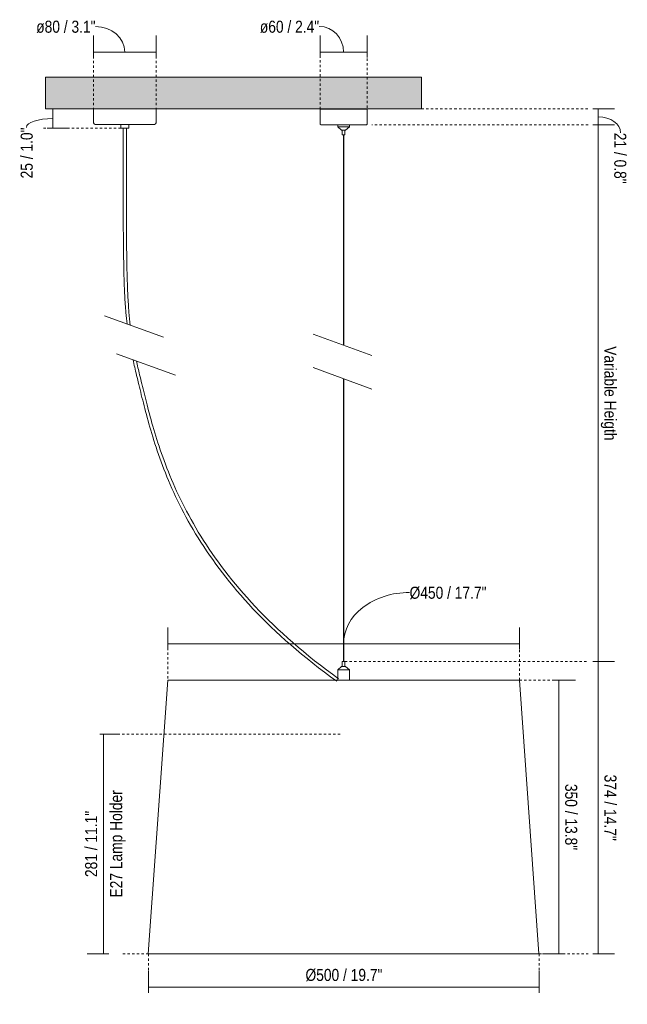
# Model space of a CAD drawing. Header units: millimetres. Extents: x 6180 to 8405, y 854 to 6845.
# Tile 1 of 2: x 6180 to 6958, y 854 to 2114. Entities that reach past the tile are written whole.
import ezdxf

# ---------------------------------------------------------------- set-up
doc = ezdxf.new("R2010")
doc.units = ezdxf.units.MM
doc.linetypes.add('Dash', pattern=[6, 3, -3])
doc.linetypes.add('Hidden', pattern=[7.14375, 4.7625, -2.38125])
doc.layers.add('A-ANNO-DIMS', color=7, linetype='Dash', lineweight=9, true_color=0xd2d2d2)
for name, color, linetype, lineweight in [('A-ANNO-DIMS-7', 7, 'Continuous', 9), ('A-CLNG', 7, 'Continuous', 9), ('E-LITE-EQPM', 7, 'Continuous', 20)]:
    doc.layers.add(name, color=color, linetype=linetype, lineweight=lineweight)
doc.styles.add('Arial Narrow', font='ARIALN.TTF', dxfattribs={"height": 15.4})
doc.dimstyles.new('FARO_-_2_2mm_Arial_Narrow_mm_Inch_Left', dxfattribs={"dimscale": 304.8, "dimtxt": 15.760837, "dimasz": 0, "dimexe": 0.068898, "dimexo": 0.0625, "dimgap": 0.011483, "dimtad": 1, "dimdec": 0, "dimzin": 0, "dimdsep": 46, "dimtxsty": 'Arial Narrow', "dimblk1": 'NONE', "dimblk2": 'NONE', "dimsah": 1, "dimcen": 0.09, "dimadec": 0, "dimazin": 0, "dimtfac": 1, "dimtdec": 4, "dimtix": 1, "dimtmove": 1, "dimatfit": 3, "dimfxl": 0.022966, "dimfxlon": 1, "dimtvp": 1, "dimtolj": 1, "dimtzin": 0, "dimarcsym": 2})
doc.dimstyles.new('FARO_-_2_2mm_Arial_Narrow_mm_Inch_Left_1', dxfattribs={"dimscale": 304.8, "dimtxt": 15.760837, "dimasz": 0, "dimexe": 0.068898, "dimexo": 0.0625, "dimgap": 0.011483, "dimtad": 1, "dimdec": 0, "dimzin": 0, "dimdsep": 46, "dimtxsty": 'Arial Narrow', "dimblk1": 'NONE', "dimblk2": 'NONE', "dimsah": 1, "dimcen": 0.09, "dimadec": 0, "dimazin": 0, "dimtfac": 1, "dimtdec": 4, "dimtix": 1, "dimtmove": 0, "dimatfit": 3, "dimfxl": 0.022966, "dimfxlon": 1, "dimtvp": 1, "dimtolj": 1, "dimtzin": 0, "dimarcsym": 2})
doc.dimstyles.new('FARO_-_2_2mm_Arial_Narrow_mm_Inch_Right', dxfattribs={"dimscale": 304.8, "dimtxt": 15.760837, "dimasz": 0, "dimexe": 0.068898, "dimexo": 0.0625, "dimgap": 0.011483, "dimtad": 1, "dimdec": 0, "dimzin": 0, "dimdsep": 46, "dimtxsty": 'Arial Narrow', "dimblk1": 'NONE', "dimblk2": 'NONE', "dimsah": 1, "dimcen": 0.09, "dimadec": 0, "dimazin": 0, "dimtfac": 1, "dimtdec": 4, "dimtix": 1, "dimtmove": 1, "dimatfit": 3, "dimfxl": 0.022966, "dimfxlon": 1, "dimtvp": 1, "dimtolj": 1, "dimtzin": 0, "dimarcsym": 2})
doc.dimstyles.new('FARO_-_2_2mm_Arial_Narrow_mm_Inch_Right_1', dxfattribs={"dimscale": 304.8, "dimtxt": 15.760837, "dimasz": 0, "dimexe": 0.068898, "dimexo": 0.0625, "dimgap": 0.011483, "dimtad": 1, "dimdec": 0, "dimzin": 0, "dimdsep": 46, "dimtxsty": 'Arial Narrow', "dimblk1": 'NONE', "dimblk2": 'NONE', "dimsah": 1, "dimcen": 0.09, "dimadec": 0, "dimazin": 0, "dimtfac": 1, "dimtdec": 4, "dimtix": 1, "dimtmove": 0, "dimatfit": 3, "dimfxl": 0.022966, "dimfxlon": 1, "dimtvp": 1, "dimtolj": 1, "dimtzin": 0, "dimarcsym": 2})

# ---------------------------------------------------------------- blocks, each defined once
blk = doc.blocks.new('64314-54 - 64314-54 CONGA Black_White pendant lamp ø450-488004-Alzado_PDF')
at = {"layer": 'E-LITE-EQPM'}
for p, q in [((6565, 1999.3), (6565, 1980.3)), ((6598.4, 1999.3), (6565, 1999.3)), ((6566.9, 2000), (6566.9, 1999.3)), ((6625, 1999.3), (6598.4, 1999.3)), ((6623, 1999.3), (6623, 2000)), ((6625, 1980.3), (6625, 1999.3)), ((6310, 1980), (6310, 1975)), ((6320, 1975), (6320, 1980)), ((6587.5, 1979.3), (6587.5, 1977)), ((6602.4, 1977), (6602.4, 1979.3)), ((6587.5, 1977), (6592.3, 1972.7)), ((6587.5, 1977), (6595.8, 1977)), ((6592.3, 1972.7), (6595.3, 1972.7)), ((6593.2, 1972.7), (6593.2, 1966.7)), ((6593.2, 1966.7), (6595.2, 1966.7)), ((6594.7, 1966.7), (6594.7, 1697.7)), ((6595.2, 1966.7), (6596.7, 1966.7)), ((6595.3, 1972.7), (6597.5, 1972.7)), ((6595.3, 1697.4), (6595.3, 1966.7)), ((6595.8, 1977), (6602.4, 1977)), ((6596.7, 1966.7), (6596.7, 1972.7)), ((6597.6, 1972.7), (6602.4, 1977)), ((6594.7, 1654.7), (6594.7, 1292.6)), ((6595.3, 1292.6), (6595.3, 1654.4)), ((6592.3, 1286.6), (6587.5, 1282.3)), ((6592.3, 1286.6), (6595, 1286.6)), ((6593.2, 1292.6), (6593.2, 1286.6)), ((6593.2, 1292.6), (6595, 1292.6)), ((6595, 1292.6), (6596.7, 1292.6)), ((6595, 1286.6), (6597.6, 1286.6)), ((6596.7, 1286.6), (6596.7, 1292.6)), ((6602.4, 1282.3), (6597.6, 1286.6)), ((6587.5, 1282.3), (6595, 1282.3)), ((6595, 1282.3), (6602.4, 1282.3)), ((6602.4, 1268.8), (6602.4, 1282.3)), ((6346, 918.8), (6346, 918.8)), ((6595, 918.8), (6595, 918.8)), ((6595, 918.8), (6595, 918.8)), ((6843.9, 918.8), (6843.9, 918.8))]:
    blk.add_line(p, q, dxfattribs=at)
at = {"layer": 'E-LITE-EQPM', "flags": 128}
for points in [[(6354.6, 1980.9), (6354.5, 1980.8), (6354.4, 1980.7)], [(6566, 1979.3), (6565.2, 1979.7), (6565, 1980.3)], [(6587.5, 1979.3), (6586.6, 1979.3), (6581.9, 1979.3), (6577.5, 1979.3), (6573.7, 1979.3), (6570.6, 1979.3), (6568.2, 1979.3), (6566.7, 1979.3), (6566, 1979.3), (6566, 1979.3)], [(6566, 1979.3), (6566.4, 1979.3), (6567.8, 1979.3), (6570, 1979.3), (6572.9, 1979.3), (6576.6, 1979.3), (6580.8, 1979.3), (6585.5, 1979.3), (6590.5, 1979.3), (6595.6, 1979.3), (6598.3, 1979.3)], [(6598.3, 1979.3), (6603.3, 1979.3), (6608, 1979.3), (6612.4, 1979.3), (6616.2, 1979.3), (6619.3, 1979.3), (6621.7, 1979.3), (6623.2, 1979.3), (6623.9, 1979.3), (6623.9, 1979.3)], [(6623.9, 1979.3), (6623.5, 1979.3), (6622.1, 1979.3), (6619.9, 1979.3), (6617, 1979.3), (6613.3, 1979.3), (6609.1, 1979.3), (6604.4, 1979.3), (6602.4, 1979.3)], [(6625, 1980.3), (6624.5, 1979.5), (6623.9, 1979.3)]]:
    blk.add_lwpolyline(points, dxfattribs=at)
blk = doc.blocks.new('DIMBLOCK1-Alzado_PDF')
at = {"layer": 'A-ANNO-DIMS-7', "color": 251, "true_color": 0x5b5b5b, "transparency": 16777216}
for p, q in [((6565, 2072.5), (6565, 2093.6)), ((6625, 2065.6), (6625, 2093.6)), ((6565, 2072.6), (6625, 2072.6)), ((6565, 2072.6), (6565, 2065.6)), ((6625, 2072.6), (6625, 2065.6))]:
    blk.add_line(p, q, dxfattribs=at)
blk.add_ellipse((6563.8, 2072.6), major_axis=(0, 32.7), ratio=0.952122, start_param=4.712389, end_param=6.283185, dxfattribs=at)
at = {"layer": 'A-ANNO-DIMS-7', "color": 0, "transparency": 16777216, "insert": (6487.8, 2112.7), "char_height": 15.4, "width": 91.263, "attachment_point": 1, "line_spacing_factor": 0.974696, "style": 'Arial Narrow'}
blk.add_mtext('ø60 / 2.4"', dxfattribs=at)
blk = doc.blocks.new('_None')
blk = doc.blocks.new('DIMBLOCK2-Alzado_PDF')
at = {"layer": 'A-ANNO-DIMS-7', "color": 251, "true_color": 0x5b5b5b, "transparency": 16777216}
for p, q in [((6275, 2072.5), (6275, 2093.6)), ((6355, 2072.5), (6355, 2093.6)), ((6275, 2072.6), (6355, 2072.6)), ((6275, 2072.6), (6275, 2065.6)), ((6355, 2072.6), (6355, 2065.6))]:
    blk.add_line(p, q, dxfattribs=at)
blk.add_ellipse((6277.6, 2072.6), major_axis=(37.3, 0), ratio=0.875614, start_param=0, end_param=1.570796, dxfattribs=at)
at = {"layer": 'A-ANNO-DIMS-7', "color": 0, "transparency": 16777216, "insert": (6201.6, 2112.7), "char_height": 15.4, "width": 91.263, "attachment_point": 1, "line_spacing_factor": 0.974696, "style": 'Arial Narrow'}
blk.add_mtext('ø80 / 3.1"', dxfattribs=at)
blk = doc.blocks.new('DIMBLOCK3-Alzado_PDF')
at = {"layer": 'A-ANNO-DIMS-7', "color": 251, "true_color": 0x5b5b5b, "transparency": 16777216}
for p, q in [((6222.8, 2000), (6215.8, 2000)), ((6222.7, 2000), (6243.8, 2000)), ((6222.8, 2000), (6222.8, 1975)), ((6222.8, 1975), (6215.8, 1975)), ((6222.7, 1975), (6243.8, 1975))]:
    blk.add_line(p, q, dxfattribs=at)
blk.add_ellipse((6222.8, 1976.2), major_axis=(-33.7, 0), ratio=0.335835, start_param=4.712389, end_param=6.283185, dxfattribs=at)
at = {"layer": 'A-ANNO-DIMS-7', "color": 0, "transparency": 16777216, "insert": (6181.7, 1910.9), "char_height": 15.4, "width": 78.354, "attachment_point": 1, "rotation": 90, "line_spacing_factor": 0.974696, "style": 'Arial Narrow'}
blk.add_mtext('25 / 1.0"', dxfattribs=at)
blk = doc.blocks.new('DIMBLOCK4-Alzado_PDF')
at = {"layer": 'A-ANNO-DIMS-7', "color": 251, "true_color": 0x5b5b5b, "transparency": 16777216}
for p, q in [((6913.8, 1292.6), (6941.8, 1292.6)), ((6920.8, 1292.6), (6913.8, 1292.6)), ((6920.8, 918.8), (6920.8, 1292.6)), ((6913.8, 918.8), (6941.8, 918.8)), ((6920.8, 918.8), (6913.8, 918.8))]:
    blk.add_line(p, q, dxfattribs=at)
at = {"layer": 'A-ANNO-DIMS-7', "color": 0, "transparency": 16777216, "insert": (6944.2, 1148.1), "char_height": 15.4, "width": 101.77, "attachment_point": 1, "rotation": 270, "line_spacing_factor": 0.974696, "style": 'Arial Narrow'}
blk.add_mtext('374 / 14.7"', dxfattribs=at)
blk = doc.blocks.new('DIMBLOCK5-Alzado_PDF')
at = {"layer": 'A-ANNO-DIMS-7', "color": 251, "true_color": 0x5b5b5b, "transparency": 16777216}
for p, q in [((6913.8, 1979.3), (6941.8, 1979.3)), ((6920.8, 1979.3), (6913.8, 1979.3)), ((6920.8, 1292.6), (6920.8, 1979.3)), ((6913.8, 1292.6), (6941.8, 1292.6)), ((6920.8, 1292.6), (6913.8, 1292.6))]:
    blk.add_line(p, q, dxfattribs=at)
at = {"layer": 'A-ANNO-DIMS-7', "color": 0, "transparency": 16777216, "insert": (6944.2, 1696.2), "char_height": 15.4, "width": 144.699, "attachment_point": 1, "rotation": 270, "line_spacing_factor": 0.974696, "style": 'Arial Narrow'}
blk.add_mtext('Variable Heigth', dxfattribs=at)
blk = doc.blocks.new('DIMBLOCK6-Alzado_PDF')
at = {"layer": 'A-ANNO-DIMS-7', "color": 251, "true_color": 0x5b5b5b, "transparency": 16777216}
for p, q in [((6913.8, 2000), (6941.8, 2000)), ((6920.8, 2000), (6913.8, 2000)), ((6920.8, 1979.3), (6920.8, 2000)), ((6913.8, 1979.3), (6941.8, 1979.3)), ((6920.8, 1979.3), (6913.8, 1979.3))]:
    blk.add_line(p, q, dxfattribs=at)
blk.add_ellipse((6920.8, 1969.3), major_axis=(28.6, 0), ratio=0.712866, start_param=0, end_param=1.570796, dxfattribs=at)
at = {"layer": 'A-ANNO-DIMS-7', "color": 0, "transparency": 16777216, "insert": (6956.8, 1969.3), "char_height": 15.4, "width": 78.354, "attachment_point": 1, "rotation": 270, "line_spacing_factor": 0.974696, "style": 'Arial Narrow'}
blk.add_mtext('21 / 0.8"', dxfattribs=at)
blk = doc.blocks.new('DIMBLOCK7-Alzado_PDF')
at = {"layer": 'A-ANNO-DIMS-7', "color": 251, "true_color": 0x5b5b5b, "transparency": 16777216}
for p, q in [((6863.6, 1268.8), (6891.6, 1268.8)), ((6870.6, 1268.8), (6863.6, 1268.8)), ((6870.6, 918.8), (6870.6, 1268.8)), ((6870.7, 918.8), (6849.6, 918.8)), ((6870.6, 918.8), (6877.6, 918.8))]:
    blk.add_line(p, q, dxfattribs=at)
at = {"layer": 'A-ANNO-DIMS-7', "color": 0, "transparency": 16777216, "insert": (6894, 1136.2), "char_height": 15.4, "width": 101.77, "attachment_point": 1, "rotation": 270, "line_spacing_factor": 0.974696, "style": 'Arial Narrow'}
blk.add_mtext('350 / 13.8"', dxfattribs=at)
blk = doc.blocks.new('DIMBLOCK8-Alzado_PDF')
at = {"layer": 'A-ANNO-DIMS-7', "color": 251, "true_color": 0x5b5b5b, "transparency": 16777216}
for p, q in [((6345.4, 875.9), (6345.4, 897.1)), ((6845.4, 875.9), (6845.4, 897.1)), ((6345.4, 876.1), (6845.4, 876.1)), ((6345.4, 876.1), (6345.4, 869.1)), ((6845.4, 876.1), (6845.4, 869.1))]:
    blk.add_line(p, q, dxfattribs=at)
at = {"layer": 'A-ANNO-DIMS-7', "color": 0, "transparency": 16777216, "insert": (6546.2, 899.5), "char_height": 15.4, "width": 118.281, "attachment_point": 1, "line_spacing_factor": 0.974696, "style": 'Arial Narrow'}
blk.add_mtext('Ø500 / 19.7"', dxfattribs=at)
blk = doc.blocks.new('DIMBLOCK9-Alzado_PDF')
at = {"layer": 'A-ANNO-DIMS-7', "color": 251, "linetype": 'Hidden', "true_color": 0x5b5b5b, "transparency": 16777216}
blk.add_line((6287.6, 1200), (6280.6, 1200), dxfattribs=at)
at = {"layer": 'A-ANNO-DIMS-7', "color": 251, "true_color": 0x5b5b5b, "transparency": 16777216}
for p, q in [((6287.5, 1200), (6308.6, 1200)), ((6287.6, 1200), (6287.6, 918.8)), ((6294.6, 918.8), (6266.6, 918.8)), ((6287.6, 918.8), (6294.6, 918.8))]:
    blk.add_line(p, q, dxfattribs=at)
at = {"layer": 'A-ANNO-DIMS-7', "color": 0, "transparency": 16777216, "char_height": 15.4, "attachment_point": 1, "rotation": 90, "line_spacing_factor": 0.974696, "style": 'Arial Narrow'}
for s, insert, width in [('E27 Lamp Holder', (6296.2, 990.8), 164.513), ('281 / 11.1"', (6264.2, 1017), 101.77)]:
    blk.add_mtext(s, dxfattribs=dict(at, insert=insert, width=width))
blk = doc.blocks.new('DIMBLOCK10-Alzado_PDF')
at = {"layer": 'A-ANNO-DIMS-7', "color": 251, "true_color": 0x5b5b5b, "transparency": 16777216}
for p, q in [((6370, 1315.3), (6370, 1336.5)), ((6820, 1315.3), (6820, 1336.5)), ((6370, 1315.5), (6820, 1315.5)), ((6370, 1315.5), (6370, 1308.5)), ((6820, 1315.5), (6820, 1308.5))]:
    blk.add_line(p, q, dxfattribs=at)
blk.add_ellipse((6679.4, 1315.5), major_axis=(84.5, 0), ratio=0.77703, start_param=1.570796, end_param=3.141593, dxfattribs=at)
at = {"layer": 'A-ANNO-DIMS-7', "color": 0, "transparency": 16777216, "insert": (6679.4, 1388.5), "char_height": 15.4, "width": 118.281, "attachment_point": 1, "line_spacing_factor": 0.974696, "style": 'Arial Narrow'}
blk.add_mtext('Ø450 / 17.7"', dxfattribs=at)

msp = doc.modelspace()

# ---------------------------------------------------------------- hatches: boundary and pattern name
at = {"layer": 'A-CLNG', "true_color": 0xe8e8e8}
msp.add_hatch(color=254, dxfattribs=at).paths.add_polyline_path([(6213.5, 2000), (6694.7, 2000), (6694.7, 2040.5), (6213.5, 2040.5)])

# ---------------------------------------------------------------- linework, layer by layer
at = {"layer": 'A-ANNO-DIMS'}
for p, q in [((6275, 2067.4), (6275, 2000)), ((6355, 2067.4), (6355, 2000)), ((6565, 1999.3), (6565, 2067.4)), ((6625, 2064.3), (6625, 1995.3)), ((6694.7, 2000), (6908, 2000)), ((6908, 1979.3), (6631.2, 1979.3)), ((6310, 1975), (6209.7, 1975)), ((6370, 1334.2), (6370, 1271.2)), ((6820, 1268.8), (6820, 1318.2)), ((6596.7, 1292.6), (6908, 1292.6)), ((6820, 1268.8), (6869, 1268.8)), ((6590.5, 1200), (6310, 1200)), ((6345.4, 918.8), (6310, 918.8)), ((6345.4, 918.8), (6345.4, 872.9)), ((6845.4, 918.8), (6908, 918.8)), ((6845.4, 918.8), (6845.4, 872.9))]:
    msp.add_line(p, q, dxfattribs=at)
at = {"layer": 'A-CLNG'}
for p, q in [((6213.5, 2040.5), (6694.7, 2040.5)), ((6213.5, 2040.5), (6213.5, 2000)), ((6694.7, 2040.5), (6694.7, 2000)), ((6275, 2000), (6213.5, 2000)), ((6694.7, 2000), (6355, 2000))]:
    msp.add_line(p, q, dxfattribs=at)
at = {"layer": 'E-LITE-EQPM'}
for p, q in [((6275, 2000), (6275, 1982)), ((6355, 2000), (6275, 2000)), ((6355, 1982.1), (6355, 2000)), ((6277, 1980), (6352.9, 1980)), ((6310, 1975), (6320, 1975)), ((6313, 1913.7), (6313, 1975)), ((6317, 1913.7), (6317, 1975)), ((6364.4, 1707.7), (6289.2, 1735.1)), ((6631.1, 1684.4), (6555.9, 1711.8)), ((6379.7, 1659.1), (6304.5, 1686.5)), ((6631.1, 1641.4), (6555.9, 1668.8)), ((6587.5, 1282.3), (6587.5, 1268.8)), ((6370, 1268.8), (6345, 918.8)), ((6820, 1268.8), (6370, 1268.8)), ((6845, 918.8), (6820, 1268.8)), ((6345, 918.8), (6845, 918.8))]:
    msp.add_line(p, q, dxfattribs=at)
for centre, radius, start, end in [((6277, 1982), 2.02, 180, 270), ((6352.9, 1982.1), 2.07, 270, 360)]:
    msp.add_arc(centre, radius, start, end, dxfattribs=at)
for points, knots in [([(6313, 1913.7), (6313, 1903.7), (6313, 1882.4), (6313, 1848.6), (6313.3, 1821.1), (6313.6, 1800.5), (6314, 1781.4), (6314.8, 1760.6), (6316.1, 1740.9), (6317.2, 1729.4), (6317.8, 1724.7)], [0, 0, 0, 0, 0.0711814, 0.1423627, 0.2135441, 0.2491347, 0.2847254, 0.3559068, 0.4270881, 0.4786951, 0.4786951, 0.4786951, 0.4786951]), ([(6317, 1913.7), (6317, 1903.7), (6317, 1882.4), (6317, 1848.7), (6317.3, 1821.1), (6317.6, 1800.6), (6318, 1781.5), (6318.8, 1760.8), (6320.1, 1740.4), (6321.3, 1728.5), (6322, 1723.1)], [0, 0, 0, 0, 0.0711814, 0.1423627, 0.2135441, 0.2491347, 0.2847254, 0.3559068, 0.4270881, 0.4860818, 0.4860818, 0.4860818, 0.4860818]), ([(6325.5, 1678.9), (6326.8, 1672.6), (6330, 1658.8), (6335.9, 1634.9), (6343.3, 1605.6), (6353, 1572), (6370.6, 1522.1), (6417.8, 1424.1), (6500.3, 1329.1), (6586.3, 1267.5)], [0.6461443, 0.6461443, 0.6461443, 0.6461443, 0.7118135, 0.7829949, 0.8541763, 0.9253576, 0.996539, 1.1389017, 1.4236271, 1.4236271, 1.4236271, 1.4236271]), ([(6329.9, 1677.3), (6331.1, 1671.7), (6334.1, 1658.7), (6339.8, 1635.8), (6347.2, 1606.6), (6356.8, 1573.2), (6374.3, 1523.7), (6421.1, 1426.5), (6503, 1332.1), (6588.6, 1270.8)], [0.6545748, 0.6545748, 0.6545748, 0.6545748, 0.7118135, 0.7829949, 0.8541763, 0.9253576, 0.996539, 1.1389017, 1.4236271, 1.4236271, 1.4236271, 1.4236271])]:
    msp.add_open_spline(points, degree=3, knots=knots, dxfattribs=at)

# ---------------------------------------------------------------- block references
msp.add_blockref('64314-54 - 64314-54 CONGA Black_White pendant lamp ø450-488004-Alzado_PDF', (0, 0), dxfattribs=at)

# ---------------------------------------------------------------- dimensions: what is measured, and where the dimension line sits
at = {"layer": 'A-ANNO-DIMS', "color": 251, "linetype": 'Continuous', "true_color": 0x5b5b5b}
for base, p1, p2, text, override, picture, middle in [((6355, 2072.6), (6275, 2065.6), (6355, 2065.6), 'ø<>', {"dimpost": '<>', "dimfxl": 80}, 'DIMBLOCK2-Alzado_PDF', (6247.2, 2102.4)), ((6625, 2072.6), (6565, 2065.6), (6625, 2065.6), 'ø<>', {"dimpost": '<>', "dimfxl": 60}, 'DIMBLOCK1-Alzado_PDF', (6533.4, 2102.4)), ((6820, 1315.5), (6370, 1308.5), (6820, 1308.5), 'Ø<>', {"dimpost": '<>', "dimfxl": 450}, 'DIMBLOCK10-Alzado_PDF', (6738.6, 1378.2))]:
    dim = msp.add_linear_dim(base=base, p1=p1, p2=p2, text=text, dimstyle='FARO_-_2_2mm_Arial_Narrow_mm_Inch_Right', override=override, dxfattribs=at)
    dim.commit()
    dim.dimension.update_dxf_attribs({"geometry": picture, "text_midpoint": middle, "dimtype": 160})
for base, p1, p2, dimstyle, override, picture, middle in [((6222.8, 1975), (6215.8, 2000), (6215.8, 1975), 'FARO_-_2_2mm_Arial_Narrow_mm_Inch_Left', {"dimpost": '<>', "dimfxl": 25}, 'DIMBLOCK3-Alzado_PDF', (6192, 1950.1)), ((6920.8, 2000), (6913.8, 1979.3), (6913.8, 2000), 'FARO_-_2_2mm_Arial_Narrow_mm_Inch_Right', {"dimtad": 4, "dimpost": '<>', "dimfxl": 20.738229}, 'DIMBLOCK6-Alzado_PDF', (6946.5, 1930.1))]:
    dim = msp.add_linear_dim(base=base, p1=p1, p2=p2, angle=90, dimstyle=dimstyle, override=override, dxfattribs=at)
    dim.commit()
    dim.dimension.update_dxf_attribs({"geometry": picture, "text_midpoint": middle, "dimtype": 160, "text_rotation": 90})
for base, p1, p2, text, dimstyle, override, picture, middle in [((6920.8, 1979.3), (6913.8, 1292.6), (6913.8, 1979.3), 'Variable Heigth', 'FARO_-_2_2mm_Arial_Narrow_mm_Inch_Right_1', {"dimtad": 4, "dimpost": '<>', "dimfxl": 686.64724}, 'DIMBLOCK5-Alzado_PDF', (6934.3, 1635.9)), ((6287.6, 918.8), (6280.6, 1200), (6294.6, 918.8), '<>\\XE27 Lamp Holder', 'FARO_-_2_2mm_Arial_Narrow_mm_Inch_Left_1', {"dimpost": '<>', "dimfxl": 281.555206}, 'DIMBLOCK9-Alzado_PDF', (6287.6, 1059.4))]:
    dim = msp.add_linear_dim(base=base, p1=p1, p2=p2, angle=90, text=text, dimstyle=dimstyle, override=override, dxfattribs=at)
    dim.commit()
    dim.dimension.update_dxf_attribs({"geometry": picture, "text_midpoint": middle})
for base, p1, p2, override, picture, middle in [((6920.8, 1292.6), (6913.8, 918.8), (6913.8, 1292.6), {"dimtad": 4, "dimpost": '<>', "dimfxl": 373.821455}, 'DIMBLOCK4-Alzado_PDF', (6934.3, 1105.7)), ((6870.6, 1268.8), (6877.6, 918.8), (6863.6, 1268.8), {"dimtad": 4, "dimpost": '<>', "dimfxl": 350.299872}, 'DIMBLOCK7-Alzado_PDF', (6884.1, 1093.8))]:
    dim = msp.add_linear_dim(base=base, p1=p1, p2=p2, angle=90, dimstyle='FARO_-_2_2mm_Arial_Narrow_mm_Inch_Right_1', override=override, dxfattribs=at)
    dim.commit()
    dim.dimension.update_dxf_attribs({"geometry": picture, "text_midpoint": middle})
dim = msp.add_linear_dim(base=(6845.4, 876.1), p1=(6345.4, 869.1), p2=(6845.4, 869.1), text='Ø<>', dimstyle='FARO_-_2_2mm_Arial_Narrow_mm_Inch_Right_1', override={"dimpost": '<>', "dimfxl": 500}, dxfattribs=at)
dim.commit()
dim.dimension.update_dxf_attribs({"geometry": 'DIMBLOCK8-Alzado_PDF', "text_midpoint": (6595.4, 889.7)})

doc.saveas('drawing.dxf')
